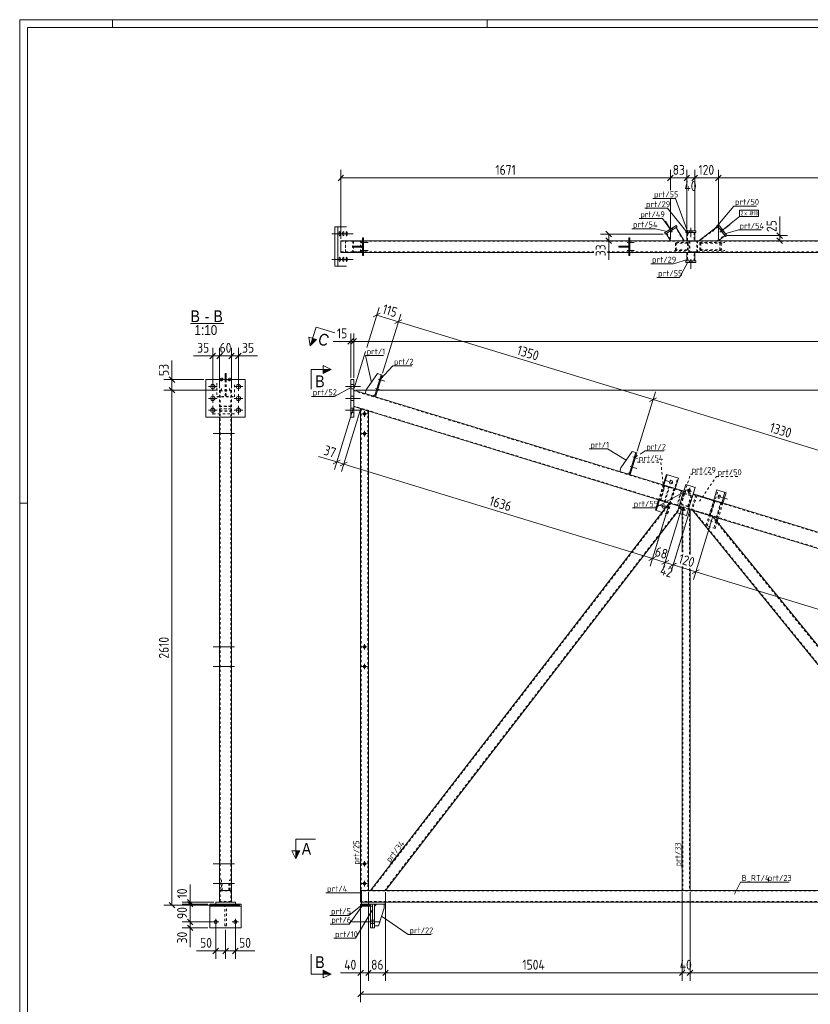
# Model space of a CAD drawing. Header units: millimetres. Extents: x 1 to 1188, y 1 to 840.
# Tile 2 of 6: x 1 to 402, y 341 to 840. Entities that reach past the tile are written whole.
import ezdxf

# ---------------------------------------------------------------- set-up
doc = ezdxf.new("R2010")
doc.units = ezdxf.units.MM
doc.header["$LTSCALE"] = 0.6
doc.linetypes.add('XKITLINE00', pattern=[0])
doc.linetypes.add('XKITLINE02', pattern=[4, 2, -2])
for name, color, linetype, lineweight in [('Bolt', 7, 'Continuous', 0), ('BoltMark', 3, 'Continuous', 0), ('DrawingSheet', 5, 'Continuous', 0), ('OtherObjectType', 1, 'Continuous', 0), ('Part', 2, 'Continuous', 0), ('PartMark', 3, 'Continuous', 0), ('Section', 6, 'Continuous', 0), ('Z-DIMENSIONS', 1, 'Continuous', 0)]:
    doc.layers.add(name, color=color, linetype=linetype, lineweight=lineweight)
doc.styles.add('ARIAL', font='ARIAL.TTF')
doc.styles.add('ISOCPEUR', font='ISOCPEUR.TTF')

msp = doc.modelspace()

# ---------------------------------------------------------------- hatches: boundary and pattern name
at = {"layer": 'Section'}
for points in [[(151.39, 677.94), (148.31, 674.7), (149.48, 678.52)], [(154.84, 662.74), (158.84, 662.74), (154.84, 660.74)], [(142.97, 418.81), (140.97, 414.81), (140.97, 418.81)], [(154.84, 358.41), (158.84, 356.41), (154.84, 356.41)]]:
    msp.add_hatch(color=6, dxfattribs=at).paths.add_polyline_path(points, flags=17)

# ---------------------------------------------------------------- linework, layer by layer
at = {"layer": 'Bolt', "color": 4, "linetype": 'XKITLINE00', "lineweight": 0}
for p, q in [((331.78, 732.32), (328.4, 737.87)), ((332.03, 733.64), (331.61, 734.32)), ((341.21, 734.57), (341.21, 729.82)), ((341.21, 734.57), (341.21, 729.82)), ((355.96, 732.35), (361.15, 736.26)), ((356.22, 733.67), (356.86, 734.15)), ((159.19, 731.52), (166.6, 731.52)), ((160.95, 731.52), (168.36, 731.52)), ((162.7, 731.52), (170.11, 731.52)), ((162.95, 731.89), (162.94, 731.52)), ((162.94, 731.52), (162.95, 731.15)), ((163.02, 732.26), (162.95, 731.89)), ((162.95, 731.15), (163.02, 730.78)), ((163.26, 732.62), (163.02, 732.26)), ((163.02, 730.78), (163.19, 730.44)), ((163.19, 730.44), (163.26, 730.42)), ((163.32, 732.6), (163.26, 732.62)), ((163.26, 730.42), (163.5, 730.78)), ((163.5, 732.26), (163.32, 732.6)), ((163.56, 731.89), (163.5, 732.26)), ((163.5, 730.78), (163.56, 731.15)), ((163.58, 731.52), (163.56, 731.89)), ((163.56, 731.15), (163.58, 731.52)), ((164.71, 731.89), (164.69, 731.52)), ((164.69, 731.52), (164.71, 731.15)), ((164.77, 732.26), (164.71, 731.89)), ((164.71, 731.15), (164.77, 730.78)), ((165.01, 732.62), (164.77, 732.26)), ((164.77, 730.78), (164.95, 730.44)), ((164.95, 730.44), (165.01, 730.42)), ((165.07, 732.6), (165.01, 732.62)), ((165.01, 730.42), (165.25, 730.78)), ((165.25, 732.26), (165.07, 732.6)), ((165.31, 731.89), (165.25, 732.26)), ((165.25, 730.78), (165.31, 731.15)), ((165.33, 731.52), (165.31, 731.89)), ((165.31, 731.15), (165.33, 731.52)), ((166.46, 731.89), (166.44, 731.52)), ((166.44, 731.52), (166.46, 731.15)), ((166.53, 732.26), (166.46, 731.89)), ((166.46, 731.15), (166.53, 730.78)), ((166.77, 732.62), (166.53, 732.26)), ((166.53, 730.78), (166.7, 730.44)), ((166.7, 730.44), (166.77, 730.42)), ((166.83, 732.6), (166.77, 732.62)), ((166.77, 730.42), (167, 730.78)), ((167, 732.26), (166.83, 732.6)), ((167.07, 731.89), (167, 732.26)), ((167, 730.78), (167.07, 731.15)), ((167.09, 731.52), (167.07, 731.89)), ((167.07, 731.15), (167.09, 731.52)), ((330.49, 732.7), (330.07, 733.39)), ((340.51, 733.02), (340.51, 732.22)), ((340.51, 733.02), (340.51, 732.22)), ((341.91, 733.02), (341.91, 732.22)), ((341.91, 733.02), (341.91, 732.22)), ((357.3, 732.23), (357.94, 732.72)), ((174.04, 727.02), (177.59, 727.02)), ((174.04, 727.02), (177.59, 727.02)), ((174.79, 727.72), (175.29, 727.72)), ((174.79, 727.72), (175.29, 727.72)), ((174.79, 726.32), (175.29, 726.32)), ((174.79, 726.32), (175.29, 726.32)), ((174.79, 723.72), (175.29, 723.72)), ((174.79, 723.72), (175.29, 723.72)), ((309.04, 727.02), (312.59, 727.02)), ((309.04, 727.02), (312.59, 727.02)), ((309.79, 727.72), (310.29, 727.72)), ((309.79, 727.72), (310.29, 727.72)), ((309.79, 726.32), (310.29, 726.32)), ((309.79, 726.32), (310.29, 726.32)), ((309.79, 723.72), (310.29, 723.72)), ((309.79, 723.72), (310.29, 723.72)), ((159.19, 718.52), (166.6, 718.52)), ((160.95, 718.52), (168.36, 718.52)), ((162.7, 718.52), (170.11, 718.52)), ((162.95, 718.89), (162.94, 718.52)), ((162.94, 718.52), (162.95, 718.15)), ((163.02, 719.26), (162.95, 718.89)), ((163.26, 719.62), (163.02, 719.26)), ((163.32, 719.6), (163.26, 719.62)), ((163.5, 719.26), (163.32, 719.6)), ((163.56, 718.89), (163.5, 719.26)), ((163.58, 718.52), (163.56, 718.89)), ((163.56, 718.15), (163.58, 718.52)), ((164.71, 718.89), (164.69, 718.52)), ((164.69, 718.52), (164.71, 718.15)), ((164.77, 719.26), (164.71, 718.89)), ((165.01, 719.62), (164.77, 719.26)), ((165.07, 719.6), (165.01, 719.62)), ((165.25, 719.26), (165.07, 719.6)), ((165.31, 718.89), (165.25, 719.26)), ((165.33, 718.52), (165.31, 718.89)), ((165.31, 718.15), (165.33, 718.52)), ((166.46, 718.89), (166.44, 718.52)), ((166.44, 718.52), (166.46, 718.15)), ((166.53, 719.26), (166.46, 718.89)), ((166.77, 719.62), (166.53, 719.26)), ((166.83, 719.6), (166.77, 719.62)), ((167, 719.26), (166.83, 719.6)), ((167.07, 718.89), (167, 719.26)), ((167.09, 718.52), (167.07, 718.89)), ((167.07, 718.15), (167.09, 718.52)), ((174.04, 723.02), (177.59, 723.02)), ((174.04, 723.02), (177.59, 723.02)), ((174.79, 722.32), (175.29, 722.32)), ((174.79, 722.32), (175.29, 722.32)), ((309.04, 723.02), (312.59, 723.02)), ((309.04, 723.02), (312.59, 723.02)), ((309.79, 722.32), (310.29, 722.32)), ((309.79, 722.32), (310.29, 722.32)), ((341.21, 718.57), (341.21, 713.82)), ((341.21, 718.57), (341.21, 713.82)), ((162.95, 718.15), (163.02, 717.78)), ((163.02, 717.78), (163.19, 717.44)), ((163.19, 717.44), (163.26, 717.42)), ((163.26, 717.42), (163.5, 717.78)), ((163.5, 717.78), (163.56, 718.15)), ((164.71, 718.15), (164.77, 717.78)), ((164.77, 717.78), (164.95, 717.44)), ((164.95, 717.44), (165.01, 717.42)), ((165.01, 717.42), (165.25, 717.78)), ((165.25, 717.78), (165.31, 718.15)), ((166.46, 718.15), (166.53, 717.78)), ((166.53, 717.78), (166.7, 717.44)), ((166.7, 717.44), (166.77, 717.42)), ((166.77, 717.42), (167, 717.78)), ((167, 717.78), (167.07, 718.15)), ((340.51, 717.82), (340.51, 717.02)), ((340.51, 717.82), (340.51, 717.02)), ((341.91, 717.82), (341.91, 717.02)), ((341.91, 717.82), (341.91, 717.02)), ((101.06, 654.09), (96.66, 654.09)), ((98.86, 651.89), (98.86, 656.29)), ((102.68, 657.83), (102.66, 657.66)), ((102.66, 657.66), (102.76, 657.32)), ((102.92, 658.18), (102.68, 657.83)), ((102.76, 657.32), (103.13, 657.03)), ((103.26, 658.33), (102.92, 658.18)), ((103.13, 657.03), (103.46, 657)), ((103.6, 658.29), (103.26, 658.33)), ((103.36, 657.88), (103.36, 656.85)), ((103.46, 657), (103.81, 657.15)), ((103.96, 658.01), (103.6, 658.29)), ((103.81, 657.15), (104.04, 657.5)), ((104.06, 657.66), (103.96, 658.01)), ((104.04, 657.5), (104.06, 657.66)), ((106.68, 657.83), (106.66, 657.66)), ((106.66, 657.66), (106.76, 657.32)), ((106.92, 658.18), (106.68, 657.83)), ((106.76, 657.32), (107.13, 657.03)), ((107.26, 658.33), (106.92, 658.18)), ((107.13, 657.03), (107.46, 657)), ((107.6, 658.29), (107.26, 658.33)), ((107.36, 657.88), (107.36, 656.85)), ((107.46, 657), (107.81, 657.15)), ((107.96, 658.01), (107.6, 658.29)), ((107.81, 657.15), (108.04, 657.5)), ((108.06, 657.66), (107.96, 658.01)), ((108.04, 657.5), (108.06, 657.66)), ((114.06, 654.09), (109.66, 654.09)), ((111.86, 651.89), (111.86, 656.29)), ((166.09, 654.09), (173.84, 654.09)), ((166.09, 654.09), (173.84, 654.09)), ((168.84, 655.19), (170.34, 655.19)), ((168.84, 655.19), (170.34, 655.19)), ((182.78, 657.88), (186.17, 656.85)), ((182.78, 657.88), (186.17, 656.85)), ((183.29, 656.99), (183.77, 656.85)), ((183.29, 656.99), (183.77, 656.85)), ((183.7, 658.33), (184.18, 658.19)), ((183.7, 658.33), (184.18, 658.19)), ((98.86, 645.89), (98.86, 650.29)), ((111.86, 645.89), (111.86, 650.29)), ((168.84, 652.99), (170.34, 652.99)), ((168.84, 652.99), (170.34, 652.99)), ((168.84, 649.19), (170.34, 649.19)), ((168.84, 649.19), (170.34, 649.19)), ((181.31, 653.1), (184.71, 652.06)), ((181.31, 653.1), (184.71, 652.06)), ((181.83, 652.21), (182.31, 652.07)), ((181.83, 652.21), (182.31, 652.07)), ((182.24, 653.55), (182.71, 653.41)), ((182.24, 653.55), (182.71, 653.41)), ((101.06, 648.09), (96.66, 648.09)), ((98.86, 639.89), (98.86, 644.29)), ((114.06, 648.09), (109.66, 648.09)), ((111.86, 639.89), (111.86, 644.29)), ((166.09, 648.09), (173.84, 648.09)), ((166.09, 648.09), (173.84, 648.09)), ((168.84, 646.99), (170.34, 646.99)), ((168.84, 646.99), (170.34, 646.99)), ((101.06, 642.09), (96.66, 642.09)), ((114.06, 642.09), (109.66, 642.09)), ((166.09, 642.09), (173.84, 642.09)), ((166.09, 642.09), (173.84, 642.09)), ((168.84, 643.19), (170.34, 643.19)), ((168.84, 643.19), (170.34, 643.19)), ((168.84, 640.99), (170.34, 640.99)), ((168.84, 640.99), (170.34, 640.99)), ((174.44, 640.23), (177.24, 640.23)), ((175.84, 638.83), (175.84, 641.63)), ((109.91, 630.23), (99.16, 630.23)), ((102.66, 630.93), (102.36, 630.93)), ((102.66, 629.53), (102.36, 629.53)), ((108.36, 630.93), (108.06, 630.93)), ((108.36, 629.53), (108.06, 629.53)), ((174.44, 630.23), (177.24, 630.23)), ((175.84, 628.83), (175.84, 631.63)), ((312.8, 618.86), (313.28, 618.72)), ((312.8, 618.86), (313.28, 618.72)), ((311.34, 614.08), (311.82, 613.94)), ((311.34, 614.08), (311.82, 613.94)), ((311.88, 618.41), (314.27, 617.68)), ((311.88, 618.41), (314.27, 617.68)), ((312.39, 617.53), (312.87, 617.38)), ((312.39, 617.53), (312.87, 617.38)), ((310.42, 613.63), (313.81, 612.59)), ((310.42, 613.63), (313.81, 612.59)), ((310.93, 612.74), (311.41, 612.6)), ((310.93, 612.74), (311.41, 612.6)), ((331.72, 605.55), (328.49, 606.54)), ((330.54, 606.05), (330.45, 605.71)), ((330.45, 605.71), (330.48, 605.37)), ((330.48, 605.37), (330.67, 605.02)), ((330.79, 606.4), (330.54, 606.05)), ((330.67, 605.02), (330.96, 604.84)), ((331.15, 606.58), (330.79, 606.4)), ((330.96, 604.84), (331.3, 604.83)), ((331.49, 606.57), (331.15, 606.58)), ((331.3, 604.83), (331.66, 605.01)), ((331.78, 606.39), (331.49, 606.57)), ((331.66, 605.01), (331.91, 605.36)), ((331.97, 606.04), (331.78, 606.39)), ((331.91, 605.36), (332, 605.7)), ((332, 605.7), (331.97, 606.04)), ((338.97, 601.77), (339.86, 601.5)), ((338.97, 601.77), (341.64, 600.95)), ((339.9, 600.02), (340.71, 602.7)), ((339.9, 600.02), (340.17, 600.91)), ((340.71, 602.7), (340.44, 601.81)), ((341.64, 600.95), (340.75, 601.22)), ((355.52, 599.03), (355.21, 598.69)), ((355.88, 599.11), (355.52, 599.03)), ((356.12, 598.88), (355.88, 599.11)), ((356.19, 598.51), (356.12, 598.88)), ((327.92, 593.12), (324.69, 594.11)), ((326.99, 593.97), (326.73, 593.62)), ((327.35, 594.15), (326.99, 593.97)), ((327.69, 594.13), (327.35, 594.15)), ((327.98, 593.95), (327.69, 594.13)), ((328.17, 593.6), (327.98, 593.95)), ((354.85, 598.48), (359.82, 596.96)), ((355.07, 598.32), (355.03, 597.98)), ((355.03, 597.98), (355.11, 597.62)), ((355.21, 598.69), (355.07, 598.32)), ((355.11, 597.62), (355.35, 597.39)), ((355.35, 597.39), (355.71, 597.46)), ((355.71, 597.46), (356.01, 597.81)), ((356.01, 597.81), (356.15, 598.18)), ((356.15, 598.18), (356.19, 598.51)), ((326.73, 593.62), (326.65, 593.28)), ((326.65, 593.28), (326.68, 592.94)), ((326.68, 592.94), (326.87, 592.59)), ((326.87, 592.59), (327.16, 592.41)), ((327.16, 592.41), (327.5, 592.4)), ((327.5, 592.4), (327.86, 592.58)), ((327.86, 592.58), (328.11, 592.92)), ((328.11, 592.92), (328.2, 593.26)), ((328.2, 593.26), (328.17, 593.6)), ((336.04, 592.21), (336.93, 591.93)), ((336.04, 592.21), (338.72, 591.39)), ((336.97, 590.46), (337.79, 593.14)), ((336.97, 590.46), (337.24, 591.35)), ((337.79, 593.14), (337.52, 592.24)), ((338.72, 591.39), (337.83, 591.66)), ((109.91, 522.23), (99.16, 522.23)), ((102.66, 522.93), (102.36, 522.93)), ((102.66, 521.53), (102.36, 521.53)), ((108.36, 522.93), (108.06, 522.93)), ((108.36, 521.53), (108.06, 521.53)), ((174.44, 522.23), (177.24, 522.23)), ((175.84, 520.83), (175.84, 523.63)), ((109.91, 512.23), (99.16, 512.23)), ((102.66, 512.93), (102.36, 512.93)), ((102.66, 511.53), (102.36, 511.53)), ((108.36, 512.93), (108.06, 512.93)), ((108.36, 511.53), (108.06, 511.53)), ((174.44, 512.23), (177.24, 512.23)), ((175.84, 510.83), (175.84, 513.63)), ((109.91, 412.23), (99.16, 412.23)), ((102.66, 412.93), (102.36, 412.93)), ((102.66, 411.53), (102.36, 411.53)), ((108.36, 412.93), (108.06, 412.93)), ((108.36, 411.53), (108.06, 411.53)), ((174.44, 412.23), (177.24, 412.23)), ((175.84, 410.83), (175.84, 413.63)), ((109.91, 402.23), (99.16, 402.23)), ((102.66, 402.93), (102.36, 402.93)), ((102.66, 401.53), (102.36, 401.53)), ((108.36, 402.93), (108.06, 402.93)), ((108.36, 401.53), (108.06, 401.53)), ((174.44, 402.23), (177.24, 402.23)), ((175.84, 400.83), (175.84, 403.63)), ((100.36, 384.41), (100.36, 381.21)), ((110.36, 384.41), (110.36, 381.21)), ((98.76, 382.81), (101.96, 382.81)), ((108.76, 382.81), (111.96, 382.81)), ((169.34, 382.81), (183.84, 382.81)), ((169.34, 382.81), (183.84, 382.81)), ((178.84, 383.61), (179.84, 383.61)), ((178.84, 383.61), (179.84, 383.61)), ((178.84, 382.01), (179.84, 382.01)), ((178.84, 382.01), (179.84, 382.01)), ((179.84, 383.61), (180.84, 383.61)), ((179.84, 383.61), (180.84, 383.61)), ((179.84, 382.01), (180.84, 382.01)), ((179.84, 382.01), (180.84, 382.01))]:
    msp.add_line(p, q, dxfattribs=at)
at = {"layer": 'Bolt', "color": 4, "linetype": 'XKITLINE02', "lineweight": 0}
for p, q in [((103.36, 653.1), (103.36, 652.06)), ((107.36, 653.1), (107.36, 652.06)), ((109.91, 640.23), (99.16, 640.23)), ((102.66, 640.93), (102.36, 640.93)), ((102.66, 639.53), (102.36, 639.53)), ((108.36, 640.93), (108.06, 640.93)), ((108.36, 639.53), (108.06, 639.53)), ((351.05, 586.05), (356.01, 584.53))]:
    msp.add_line(p, q, dxfattribs=at)
at = {"layer": 'Bolt', "color": 4, "linetype": 'XKITLINE00', "lineweight": 0}
for centre, radius in [((98.86, 654.09), 1.1), ((111.86, 654.09), 1.1), ((98.86, 648.09), 1.1), ((111.86, 648.09), 1.1), ((98.86, 642.09), 1.1), ((111.86, 642.09), 1.1), ((175.84, 640.23), 0.7), ((175.84, 630.23), 0.7), ((340.3, 601.36), 0.7), ((337.38, 591.8), 0.7), ((175.84, 522.23), 0.7), ((175.84, 512.23), 0.7), ((175.84, 412.23), 0.7), ((175.84, 402.23), 0.7), ((100.36, 382.81), 0.8), ((110.36, 382.81), 0.8)]:
    msp.add_circle(centre, radius, dxfattribs=at)
at = {"layer": 'BoltMark', "color": 7, "linetype": 'XKITLINE00', "lineweight": 0}
for p, q in [((365.88, 743.52), (375.5, 743.52)), ((365.88, 740.32), (365.88, 743.52)), ((375.5, 740.32), (375.5, 743.52)), ((357.4, 733.44), (365.88, 740.32)), ((365.88, 740.32), (375.5, 740.32))]:
    msp.add_line(p, q, dxfattribs=at)
at = {"layer": 'DrawingSheet', "color": 2, "linetype": 'XKITLINE00', "lineweight": 0}
for p, q in [((1188, 840), (1, 840)), ((1, 840), (1, 1)), ((48, 836), (48, 840)), ((238, 836), (238, 840)), ((5, 595), (1, 595))]:
    msp.add_line(p, q, dxfattribs=at)
at = {"layer": 'DrawingSheet', "color": 3, "linetype": 'XKITLINE00', "lineweight": 0}
for p, q in [((1184, 836), (5, 836)), ((5, 836), (5, 5))]:
    msp.add_line(p, q, dxfattribs=at)
at = {"layer": 'OtherObjectType', "color": 6, "linetype": 'XKITLINE00', "lineweight": 0}
msp.add_line((87.63, 685.98), (104.57, 685.98), dxfattribs=at)
at = {"layer": 'Part', "color": 2, "linetype": 'XKITLINE00', "lineweight": 0}
for p, q in [((160.8, 715.02), (160.8, 735.02)), ((160.8, 735.02), (166.63, 735.02)), ((162.23, 715.02), (162.23, 735.02)), ((333.83, 735.67), (327.85, 732.04)), ((328.27, 731.35), (334.25, 734.99)), ((333.82, 734.73), (337.9, 728.02)), ((334.25, 734.99), (333.83, 735.67)), ((354.96, 735.35), (345.21, 728.02)), ((355.29, 736.23), (354.65, 735.75)), ((354.65, 735.75), (358.86, 730.16)), ((359.5, 730.64), (355.29, 736.23)), ((175.29, 729.52), (174.79, 729.52)), ((174.79, 729.52), (174.79, 720.52)), ((175.29, 720.52), (175.29, 729.52)), ((310.29, 729.52), (309.79, 729.52)), ((309.79, 729.52), (309.79, 720.52)), ((310.29, 720.52), (310.29, 729.52)), ((327.85, 732.04), (328.27, 731.35)), ((328.69, 731.61), (330.88, 728.02)), ((338.71, 733.02), (338.71, 732.22)), ((343.71, 733.02), (338.71, 733.02)), ((338.71, 732.22), (343.71, 732.22)), ((339.21, 732.22), (339.21, 728.02)), ((343.21, 732.22), (343.21, 728.02)), ((343.71, 732.22), (343.71, 733.02)), ((358.56, 730.56), (355.19, 728.02)), ((358.86, 730.16), (359.5, 730.64)), ((163.79, 728.02), (174.79, 728.02)), ((163.79, 722.02), (163.79, 728.02)), ((169.79, 725.27), (169.79, 725.27)), ((169.79, 725.27), (174.79, 725.27)), ((169.79, 724.77), (169.79, 725.27)), ((169.79, 724.77), (169.79, 724.77)), ((169.79, 724.77), (174.79, 724.77)), ((172.79, 724.77), (172.79, 725.27)), ((174.79, 725.27), (174.79, 724.77)), ((175.29, 728.02), (309.79, 728.02)), ((304.79, 725.27), (304.79, 725.27)), ((304.79, 725.27), (309.79, 725.27)), ((304.79, 724.77), (304.79, 725.27)), ((304.79, 724.77), (304.79, 724.77)), ((304.79, 724.77), (309.79, 724.77)), ((307.79, 724.77), (307.79, 725.27)), ((309.79, 725.27), (309.79, 724.77)), ((310.29, 728.02), (442.79, 728.02)), ((330.88, 728.02), (337.9, 728.02)), ((355.19, 728.02), (345.21, 728.02)), ((163.79, 722.02), (174.79, 722.02)), ((174.79, 720.52), (175.29, 720.52)), ((175.29, 722.02), (292, 722.02)), ((299, 722.02), (309.79, 722.02)), ((309.79, 720.52), (310.29, 720.52)), ((310.29, 722.02), (442.79, 722.02)), ((339.21, 722.02), (339.21, 717.82)), ((343.21, 722.02), (343.21, 717.82)), ((166.63, 715.02), (160.8, 715.02)), ((338.71, 717.82), (338.71, 717.02)), ((343.71, 717.82), (338.71, 717.82)), ((338.71, 717.02), (343.71, 717.02)), ((343.71, 717.02), (343.71, 717.82)), ((105.11, 660.65), (105.11, 657.59)), ((105.11, 660.65), (105.61, 660.65)), ((105.61, 660.65), (105.61, 657.59)), ((176.67, 652.44), (182.31, 660.65)), ((184.23, 660.07), (180.87, 649.07)), ((184.71, 659.92), (181.34, 648.92)), ((182.31, 660.65), (184.23, 660.07)), ((184.71, 659.92), (184.23, 660.07)), ((95.36, 638.59), (95.36, 657.59)), ((95.36, 657.59), (115.36, 657.59)), ((115.36, 657.59), (115.36, 638.59)), ((170.34, 657.59), (168.84, 657.59)), ((168.84, 657.59), (168.84, 638.59)), ((170.34, 638.59), (170.34, 657.59)), ((337.62, 601.13), (170.34, 652.28)), ((176.08, 650.53), (176.67, 652.44)), ((179.91, 649.36), (176.08, 650.53)), ((181.16, 650.02), (179.91, 649.36)), ((181.34, 648.92), (180.87, 649.07)), ((335.28, 593.48), (170.34, 643.91)), ((173.84, 642.84), (177.84, 641.62)), ((173.84, 642.84), (173.84, 398.81)), ((177.84, 641.62), (177.84, 398.81)), ((115.36, 638.59), (95.36, 638.59)), ((102.36, 398.81), (102.36, 638.59)), ((108.36, 638.59), (108.36, 398.81)), ((168.84, 638.59), (170.34, 638.59)), ((305.77, 612.97), (311.42, 621.18)), ((313.33, 620.6), (309.97, 609.6)), ((313.81, 620.45), (310.44, 609.45)), ((311.42, 621.18), (313.33, 620.6)), ((313.81, 620.45), (313.33, 620.6)), ((305.77, 612.97), (305.18, 611.06)), ((309.01, 609.89), (305.18, 611.06)), ((310.26, 610.55), (309.01, 609.89)), ((310.44, 609.45), (309.97, 609.6)), ((328.84, 609.57), (327.24, 604.31)), ((329.24, 609.45), (327.63, 604.19)), ((328.84, 609.57), (334.96, 607.7)), ((334.96, 607.7), (333.35, 602.44)), ((334.26, 590.14), (338.65, 604.48)), ((338.65, 604.48), (343.43, 603.02)), ((343.43, 603.02), (339.04, 588.67)), ((342.4, 599.67), (677.62, 497.19)), ((354.48, 601.73), (352.87, 596.47)), ((354.48, 601.73), (359.11, 600.31)), ((358.5, 600.5), (356.89, 595.24)), ((359.11, 600.31), (357.51, 595.06)), ((178.87, 398.81), (330.3, 595.01)), ((324.9, 596.66), (323.29, 591.4)), ((325.29, 596.54), (323.69, 591.28)), ((334.35, 590.44), (186.45, 398.81)), ((326.71, 590.35), (323.29, 591.4)), ((339.04, 588.67), (334.26, 590.14)), ((336.84, 589.35), (336.84, 570.29)), ((340.84, 591.78), (340.06, 592.02)), ((675.28, 489.54), (340.06, 592.02)), ((340.84, 569.06), (340.84, 591.78)), ((498.54, 398.81), (342.05, 591.42)), ((506.27, 398.81), (352.33, 588.27)), ((354.55, 587.59), (354.1, 586.1)), ((355.17, 587.4), (354.58, 585.5)), ((336.84, 562.97), (336.84, 398.81)), ((340.84, 398.81), (340.84, 561.74)), ((102.36, 398.81), (108.36, 398.81)), ((102.36, 392.81), (102.36, 398.81)), ((102.36, 398.81), (108.36, 398.81)), ((108.36, 398.81), (108.36, 392.81)), ((177.84, 398.81), (173.84, 398.81)), ((173.84, 398.81), (174.34, 398.81)), ((173.84, 398.81), (173.84, 392.81)), ((920.55, 398.81), (174.34, 398.81)), ((174.34, 398.81), (174.34, 392.81)), ((174.34, 398.81), (174.34, 392.81)), ((336.84, 398.81), (340.84, 398.81)), ((97.36, 391.81), (99.36, 391.81)), ((97.36, 390.81), (97.36, 391.81)), ((97.36, 390.81), (113.36, 390.81)), ((97.36, 379.81), (97.36, 390.81)), ((98.36, 390.81), (98.36, 391.31)), ((98.36, 391.31), (112.36, 391.31)), ((112.36, 390.81), (98.36, 390.81)), ((99.36, 391.31), (99.36, 391.81)), ((99.36, 391.81), (111.36, 391.81)), ((111.36, 391.31), (99.36, 391.31)), ((100.36, 392.81), (100.36, 391.81)), ((100.36, 392.81), (102.36, 392.81)), ((108.36, 392.81), (102.36, 392.81)), ((110.36, 392.81), (108.36, 392.81)), ((110.36, 391.81), (110.36, 392.81)), ((113.36, 391.81), (111.36, 391.81)), ((111.36, 391.81), (111.36, 391.31)), ((112.36, 391.31), (112.36, 390.81)), ((113.36, 390.81), (113.36, 391.81)), ((113.36, 390.81), (113.36, 379.81)), ((173.84, 392.81), (174.34, 392.81)), ((173.84, 391.31), (173.84, 391.81)), ((173.84, 391.81), (178.34, 391.81)), ((173.84, 391.31), (173.84, 390.81)), ((178.84, 391.31), (173.84, 391.31)), ((173.84, 390.81), (178.84, 390.81)), ((174.34, 391.81), (174.34, 392.81)), ((186.34, 392.81), (174.34, 392.81)), ((178.34, 391.81), (178.34, 391.31)), ((179.84, 391.81), (178.34, 391.81)), ((178.84, 390.81), (178.84, 391.31)), ((178.84, 379.81), (178.84, 390.81)), ((178.84, 390.81), (179.84, 390.81)), ((179.84, 379.81), (179.84, 391.81)), ((179.84, 391.81), (180.84, 391.81)), ((179.84, 390.81), (179.84, 379.81)), ((180.84, 390.81), (181.84, 391.81)), ((180.84, 391.81), (180.84, 379.81)), ((186.34, 391.81), (180.84, 391.81)), ((185.84, 389.81), (182.84, 380.81)), ((185.84, 391.81), (185.84, 389.81)), ((897.05, 392.81), (186.34, 392.81)), ((186.34, 392.81), (186.34, 391.81)), ((113.36, 379.81), (97.36, 379.81)), ((179.84, 379.81), (178.84, 379.81)), ((180.84, 379.81), (179.84, 379.81)), ((182.84, 380.81), (180.84, 380.81))]:
    msp.add_line(p, q, dxfattribs=at)
at = {"layer": 'Part', "color": 7, "linetype": 'XKITLINE02', "lineweight": 0}
for p, q in [((328.69, 731.61), (333.82, 734.73)), ((337.55, 728.02), (333.56, 734.57)), ((355.14, 735.11), (345.71, 728.02)), ((358.56, 730.56), (354.96, 735.35)), ((328.95, 731.77), (331.23, 728.02)), ((339.21, 732.22), (343.21, 732.22)), ((339.51, 728.02), (339.51, 732.22)), ((342.91, 732.22), (342.91, 728.02)), ((354.69, 728.02), (358.38, 730.8)), ((163.88, 727.72), (1037.2, 727.72)), ((163.88, 727.72), (163.88, 722.32)), ((166.14, 722.32), (166.14, 727.72)), ((166.23, 722.02), (166.23, 728.02)), ((169.79, 725.27), (169.79, 724.77)), ((174.48, 728.02), (169.89, 728.02)), ((169.89, 728.02), (169.89, 722.02)), ((170.21, 727.72), (174.16, 727.72)), ((170.21, 727.72), (170.21, 722.32)), ((173.76, 722.32), (173.76, 727.72)), ((173.79, 724.77), (173.79, 725.27)), ((174.08, 722.02), (174.08, 728.02)), ((174.79, 728.02), (175.29, 728.02)), ((304.79, 725.27), (304.79, 724.77)), ((308.79, 724.77), (308.79, 725.27)), ((309.79, 728.02), (310.29, 728.02)), ((339.91, 727.02), (333, 727.02)), ((333.32, 726.72), (339.59, 726.72)), ((333.5, 723.02), (333.5, 727.02)), ((333.82, 723.32), (333.82, 726.72)), ((339.21, 728.02), (343.21, 728.02)), ((339.59, 726.72), (339.59, 723.32)), ((339.91, 723.02), (339.91, 727.02)), ((344.93, 728.02), (340.34, 728.02)), ((340.34, 728.02), (340.34, 722.02)), ((340.66, 727.72), (344.61, 727.72)), ((340.66, 727.72), (340.66, 722.32)), ((344.21, 722.32), (344.21, 727.72)), ((344.53, 722.02), (344.53, 728.02)), ((345.78, 727.02), (358.49, 727.02)), ((345.78, 727.02), (345.78, 723.02)), ((346.32, 726.72), (357.95, 726.72)), ((346.32, 726.72), (346.32, 723.32)), ((356, 723.32), (356, 726.72)), ((356.54, 723.02), (356.54, 727.02)), ((163.88, 722.32), (292, 722.32)), ((169.89, 722.02), (174.48, 722.02)), ((170.21, 722.32), (174.16, 722.32)), ((174.79, 722.02), (175.29, 722.02)), ((299, 722.32), (1037.2, 722.32)), ((309.79, 722.02), (310.29, 722.02)), ((333, 723.02), (339.91, 723.02)), ((333.32, 723.32), (339.59, 723.32)), ((339.21, 722.02), (343.21, 722.02)), ((339.51, 722.02), (339.51, 717.82)), ((340.34, 722.02), (344.93, 722.02)), ((340.66, 722.32), (344.61, 722.32)), ((342.91, 717.82), (342.91, 722.02)), ((345.78, 723.02), (358.49, 723.02)), ((346.32, 723.32), (357.95, 723.32)), ((339.21, 717.82), (343.21, 717.82)), ((184.23, 660.07), (181.16, 650.02)), ((100.86, 655.85), (100.86, 648.92)), ((105.11, 657.59), (105.11, 649.36)), ((105.61, 657.59), (105.61, 649.36)), ((109.86, 648.92), (109.86, 655.85)), ((100.86, 649.07), (109.86, 649.07)), ((100.86, 648.92), (109.86, 648.92)), ((102.36, 652.28), (102.36, 640.06)), ((102.36, 652.28), (108.36, 652.28)), ((102.66, 651.96), (102.66, 640.37)), ((102.66, 651.96), (108.06, 651.96)), ((105.11, 652.44), (105.61, 652.44)), ((105.11, 650.53), (105.61, 650.53)), ((105.11, 650.02), (105.61, 650.02)), ((105.11, 649.36), (105.61, 649.36)), ((108.06, 651.96), (108.06, 640.37)), ((108.36, 652.28), (108.36, 640.06)), ((170.34, 652.28), (170.34, 643.91)), ((1004.34, 396.98), (170.34, 651.96)), ((102.36, 643.91), (108.36, 643.91)), ((108.06, 644.22), (102.66, 644.22)), ((992.69, 392.81), (170.34, 644.22)), ((102.36, 642.84), (102.36, 638.59)), ((102.36, 642.84), (108.36, 642.84)), ((102.36, 641.62), (108.36, 641.62)), ((102.66, 642.75), (102.66, 398.81)), ((108.06, 642.75), (102.66, 642.75)), ((102.66, 641.71), (108.06, 641.71)), ((108.06, 398.81), (108.06, 642.75)), ((108.36, 642.84), (108.36, 638.59)), ((174.14, 642.75), (174.14, 398.81)), ((177.54, 641.71), (177.54, 398.81)), ((310.26, 610.55), (313.33, 620.6)), ((327.24, 604.31), (324.9, 596.66)), ((327.63, 604.19), (325.29, 596.54)), ((328.04, 604.06), (325.7, 596.41)), ((336.84, 601.37), (328.04, 604.06)), ((329.01, 589.65), (334.56, 607.82)), ((334.26, 590.14), (338.65, 604.48)), ((338.65, 604.48), (343.43, 603.02)), ((326.04, 596.62), (328.2, 603.7)), ((330.13, 603.42), (327.79, 595.77)), ((328.2, 603.7), (336.42, 601.19)), ((328.21, 595.96), (330.38, 603.04)), ((333.35, 602.44), (329.41, 589.53)), ((332.61, 602.35), (330.45, 595.28)), ((330.61, 594.91), (332.95, 602.56)), ((336.42, 601.19), (334.26, 594.11)), ((334.51, 593.72), (336.84, 601.37)), ((336.05, 594.29), (337.81, 600.03)), ((336.05, 594.29), (337.81, 600.03)), ((338.01, 599.66), (336.43, 594.49)), ((338.01, 599.66), (336.43, 594.49)), ((337.62, 601.13), (342.4, 599.67)), ((337.81, 600.03), (341.63, 598.86)), ((337.81, 600.03), (341.63, 598.86)), ((341.26, 598.66), (338.01, 599.66)), ((341.26, 598.66), (338.01, 599.66)), ((339.04, 588.67), (343.43, 603.02)), ((341.63, 598.86), (339.88, 593.12)), ((341.63, 598.86), (339.88, 593.12)), ((343.84, 599.23), (341.5, 591.58)), ((344.23, 598.8), (342.06, 591.73)), ((343.84, 599.23), (356.61, 595.33)), ((356.35, 595.1), (344.23, 598.8)), ((349.53, 583.38), (355.09, 601.55)), ((179.25, 398.81), (330.6, 594.91)), ((325.7, 596.41), (334.51, 593.72)), ((334.26, 594.11), (326.04, 596.62)), ((330.3, 595.01), (336.43, 593.13)), ((339.88, 593.12), (336.05, 594.29)), ((339.88, 593.12), (336.05, 594.29)), ((336.43, 594.49), (339.68, 593.5)), ((336.43, 594.49), (339.68, 593.5)), ((339.68, 593.5), (341.26, 598.66)), ((339.68, 593.5), (341.26, 598.66)), ((352.87, 596.47), (348.92, 583.56)), ((350.65, 589.1), (352.81, 596.18)), ((350.82, 588.73), (353.16, 596.38)), ((353.38, 596.32), (351.04, 588.67)), ((351.08, 588.97), (353.24, 596.05)), ((354.18, 588.02), (356.35, 595.1)), ((356.61, 595.33), (354.27, 587.68)), ((356.89, 595.24), (354.55, 587.59)), ((357.51, 595.06), (355.17, 587.4)), ((336.12, 593.23), (186.07, 398.81)), ((329.41, 589.53), (326.71, 590.35)), ((334.26, 590.14), (339.04, 588.67)), ((336.43, 593.13), (334.35, 590.44)), ((340.06, 592.02), (335.28, 593.48)), ((336.84, 593.01), (336.84, 589.35)), ((340.06, 592.02), (336.84, 593.01)), ((337.14, 592.92), (337.14, 570.2)), ((340.54, 591.88), (340.54, 569.16)), ((354.27, 587.68), (341.5, 591.58)), ((352.33, 588.27), (342.05, 591.42)), ((354.18, 588.02), (342.06, 591.73)), ((498.93, 398.81), (342.56, 591.26)), ((351.82, 588.43), (505.88, 398.81)), ((354.1, 586.1), (352.95, 582.33)), ((354.58, 585.5), (353.56, 582.15)), ((353.56, 582.15), (348.92, 583.56)), ((337.14, 562.88), (337.14, 398.81)), ((340.54, 561.84), (340.54, 398.81)), ((103.36, 404.08), (103.36, 398.81)), ((103.66, 398.81), (103.66, 403.59)), ((107.06, 398.81), (107.06, 403.59)), ((107.36, 398.81), (107.36, 404.08)), ((108.36, 398.81), (102.36, 398.81)), ((102.36, 398.81), (102.36, 392.81)), ((102.66, 393.11), (102.66, 398.51)), ((102.66, 398.51), (108.06, 398.51)), ((103.36, 398.81), (107.36, 398.81)), ((108.06, 398.51), (108.06, 393.11)), ((108.36, 392.81), (108.36, 398.81)), ((920.51, 398.51), (174.34, 398.51)), ((186.45, 398.81), (178.87, 398.81)), ((97.36, 379.81), (97.36, 390.81)), ((111.36, 391.81), (99.36, 391.81)), ((100.36, 391.81), (110.36, 391.81)), ((108.36, 392.81), (102.36, 392.81)), ((102.36, 392.81), (108.36, 392.81)), ((108.06, 393.11), (102.66, 393.11)), ((104.96, 380.81), (104.96, 391.81)), ((104.96, 391.81), (105.76, 391.81)), ((105.76, 390.81), (104.96, 390.81)), ((105.76, 391.81), (105.76, 380.81)), ((113.36, 390.81), (113.36, 379.81)), ((178.34, 391.31), (173.84, 391.31)), ((897.15, 393.11), (174.34, 393.11)), ((186.34, 392.81), (174.34, 392.81)), ((178.34, 391.81), (174.34, 391.81)), ((180.84, 391.81), (179.84, 391.81)), ((180.84, 380.81), (180.84, 390.81)), ((181.84, 391.81), (185.84, 391.81)), ((113.36, 379.81), (97.36, 379.81)), ((105.76, 380.81), (104.96, 380.81))]:
    msp.add_line(p, q, dxfattribs=at)
at = {"layer": 'PartMark', "color": 7, "linetype": 'XKITLINE00', "lineweight": 0}
for p, q in [((322, 749.37), (333.51, 749.37)), ((339.74, 732.41), (333.51, 749.37)), ((317.94, 744.42), (329.45, 744.42)), ((340.04, 731.35), (329.45, 744.42)), ((352.16, 732.62), (362.99, 745.58)), ((362.99, 745.58), (374.5, 745.58)), ((315.02, 739.26), (326.79, 739.26)), ((331.7, 732.53), (326.79, 739.26)), ((311.31, 734.09), (323.08, 734.09)), ((329.18, 732.62), (323.08, 734.09)), ((358.41, 731.53), (365.33, 733.43)), ((365.33, 733.43), (377.1, 733.43)), ((340.04, 718.69), (332.51, 716.31)), ((321, 716.31), (332.51, 716.31)), ((339.74, 717.21), (335.56, 709.37)), ((324.05, 709.37), (335.56, 709.37)), ((176.31, 669.77), (185.51, 669.77)), ((179.31, 656.18), (176.31, 669.77)), ((183.9, 657.77), (190.12, 664.6)), ((190.12, 664.6), (199.83, 664.6)), ((169.17, 653.76), (160.51, 649.08)), ((149, 649.08), (160.51, 649.08)), ((289.77, 622.48), (298.97, 622.48)), ((308.41, 616.71), (298.97, 622.48)), ((313, 618.3), (314.27, 619.1)), ((315.56, 619.91), (318.05, 621.48)), ((318.05, 621.48), (327.76, 621.48)), ((338.81, 601.27), (323.22, 592.58)), ((311.71, 592.58), (323.22, 592.58)), ((173.74, 411.31), (173.74, 422.82)), ((188.87, 411.93), (196.06, 421.25)), ((336.74, 410.31), (336.74, 421.82)), ((363.4, 396.85), (366.37, 402.98)), ((366.37, 402.98), (391.16, 402.98)), ((156.28, 397.55), (166.24, 397.55)), ((173.97, 397.58), (166.24, 397.55)), ((174.76, 391.69), (167.92, 386.09)), ((174.86, 391.19), (168.06, 381.73)), ((180.1, 389.35), (171.3, 374.5)), ((158.22, 386.09), (167.92, 386.09)), ((184.41, 385.74), (198.02, 376.39)), ((158.35, 381.73), (168.06, 381.73)), ((160.31, 374.5), (171.3, 374.5)), ((198.02, 376.39), (209.53, 376.39))]:
    msp.add_line(p, q, dxfattribs=at)
at = {"layer": 'PartMark', "color": 7, "linetype": 'XKITLINE02', "lineweight": 0}
for p, q in [((314.27, 615.71), (326.04, 615.71)), ((327.44, 602.43), (326.04, 615.71)), ((337.44, 598.32), (341.06, 609.74)), ((341.06, 609.74), (352.58, 609.74)), ((345.56, 595.95), (354.19, 608.57)), ((354.19, 608.57), (365.71, 608.57))]:
    msp.add_line(p, q, dxfattribs=at)
at = {"layer": 'Section', "color": 6, "linetype": 'XKITLINE00', "lineweight": 0}
for p, q in [((151.23, 684.26), (148.31, 674.7)), ((151.23, 684.26), (160.8, 681.34)), ((148.31, 674.7), (147.57, 679.11)), ((151.39, 677.94), (147.57, 679.11)), ((148.31, 674.7), (151.39, 677.94)), ((154.84, 660.74), (154.84, 664.74)), ((154.84, 664.74), (158.84, 662.74)), ((148.84, 662.74), (148.84, 652.74)), ((148.84, 662.74), (158.84, 662.74)), ((158.84, 662.74), (154.84, 660.74)), ((140.97, 424.81), (150.97, 424.81)), ((140.97, 424.81), (140.97, 414.81)), ((140.97, 414.81), (138.97, 418.81)), ((142.97, 418.81), (138.97, 418.81)), ((140.97, 414.81), (142.97, 418.81)), ((148.84, 356.41), (148.84, 366.41)), ((148.84, 356.41), (158.84, 356.41)), ((158.84, 356.41), (154.84, 358.41)), ((154.84, 358.41), (154.84, 354.41)), ((158.84, 356.41), (154.84, 354.41))]:
    msp.add_line(p, q, dxfattribs=at)
at = {"layer": 'Z-DIMENSIONS', "color": 7, "linetype": 'XKITLINE00', "lineweight": 0}
for p, q in [((163.79, 729.02), (163.79, 763.9)), ((330.88, 753.57), (330.88, 763.9)), ((330.88, 753.57), (330.88, 763.9)), ((339.21, 759.2), (339.21, 763.9)), ((339.21, 733.22), (339.21, 763.8)), ((343.21, 759.2), (343.21, 763.9)), ((343.21, 733.22), (343.21, 763.8)), ((355.19, 729.02), (355.19, 763.9)), ((355.19, 729.02), (355.19, 763.9)), ((165.2, 761.22), (162.37, 758.39)), ((163.79, 759.8), (330.88, 759.8)), ((332.29, 761.22), (329.46, 758.39)), ((331.48, 760.4), (329.46, 758.39)), ((330.88, 759.8), (339.21, 759.8)), ((340.63, 761.22), (337.8, 758.39)), ((340.63, 761.22), (338.61, 759.2)), ((339.21, 759.8), (343.21, 759.8)), ((344.12, 760.71), (341.8, 758.39)), ((344.63, 761.22), (342.61, 759.2)), ((343.21, 759.8), (355.19, 759.8)), ((356.6, 761.22), (353.77, 758.39)), ((356.6, 761.22), (353.77, 758.39)), ((355.19, 759.8), (694.75, 759.8)), ((330.88, 729.02), (330.88, 749.37)), ((330.88, 729.02), (330.88, 749.37)), ((339.21, 733.22), (339.21, 752.2)), ((343.21, 733.22), (343.21, 752.2)), ((386.29, 730.56), (386.29, 740.32)), ((386.29, 730.56), (386.29, 740.32)), ((327.27, 731.35), (295.5, 731.35)), ((298.19, 732.77), (301.01, 729.94)), ((298.19, 729.43), (301.01, 726.6)), ((299.6, 728.02), (299.6, 731.35)), ((359.56, 730.56), (390.29, 730.56)), ((384.88, 731.97), (387.71, 729.14)), ((384.88, 729.43), (387.71, 726.6)), ((386.29, 728.02), (386.29, 730.56)), ((338.21, 728.02), (295.5, 728.02)), ((299.6, 728.02), (299.6, 718.25)), ((299.6, 728.02), (299.6, 718.25)), ((356.19, 728.02), (390.29, 728.02)), ((176.97, 673.97), (183.17, 694.23)), ((183.74, 691.25), (180.2, 689.37)), ((181.97, 690.31), (192.97, 686.94)), ((185, 660.88), (194.17, 690.86)), ((185, 660.88), (194.17, 690.86)), ((194.73, 687.88), (191.2, 686)), ((194.73, 687.88), (191.2, 686)), ((192.97, 686.94), (322.07, 647.47)), ((168.84, 658.59), (168.84, 681.06)), ((170.34, 658.59), (170.34, 681.06)), ((170.34, 658.59), (170.34, 681.06)), ((98.86, 655.09), (98.86, 673.73)), ((102.36, 653.28), (102.36, 673.73)), ((108.36, 653.28), (108.36, 673.73)), ((111.86, 655.09), (111.86, 673.73)), ((168.84, 676.96), (159.94, 676.96)), ((168.84, 676.96), (159.94, 676.96)), ((170.26, 678.38), (167.43, 675.55)), ((168.84, 676.96), (170.34, 676.96)), ((171.76, 678.38), (168.93, 675.55)), ((171.76, 678.38), (168.93, 675.55)), ((170.34, 676.96), (1004.84, 676.96)), ((98.86, 669.63), (89.1, 669.63)), ((98.86, 669.63), (89.1, 669.63)), ((100.28, 671.05), (97.45, 668.22)), ((98.86, 669.63), (102.36, 669.63)), ((103.78, 671.05), (100.95, 668.22)), ((102.96, 670.23), (100.95, 668.22)), ((102.36, 653.28), (102.36, 670.23)), ((102.36, 669.63), (108.36, 669.63)), ((109.78, 671.05), (106.95, 668.22)), ((108.96, 670.23), (106.95, 668.22)), ((108.36, 653.28), (108.36, 670.23)), ((108.36, 669.63), (111.86, 669.63)), ((109.78, 671.05), (109.37, 670.64)), ((113.28, 671.05), (110.45, 668.22)), ((111.86, 669.63), (121.63, 669.63)), ((111.86, 669.63), (121.63, 669.63)), ((170.64, 653.23), (176.31, 671.81)), ((78.17, 657.59), (78.17, 667.36)), ((78.17, 657.59), (78.17, 667.36)), ((76.75, 659.01), (79.58, 656.18)), ((94.36, 657.59), (74.07, 657.59)), ((76.75, 653.69), (79.58, 650.86)), ((76.75, 653.69), (79.58, 650.86)), ((78.17, 652.28), (78.17, 657.59)), ((101.36, 652.28), (74.07, 652.28)), ((101.36, 652.28), (74.07, 652.28)), ((78.17, 391.31), (78.17, 652.28)), ((171.34, 652.28), (1056.75, 652.28)), ((314.1, 621.41), (323.27, 651.39)), ((314.1, 621.41), (323.27, 651.39)), ((323.84, 648.41), (320.3, 646.53)), ((323.84, 648.41), (320.3, 646.53)), ((322.07, 647.47), (449.26, 608.59)), ((170.05, 642.95), (160.6, 612.04)), ((173.55, 641.88), (164.1, 610.97)), ((173.55, 641.88), (164.1, 610.97)), ((161.77, 615.87), (152.43, 618.72)), ((161.77, 615.87), (152.43, 618.72)), ((163.53, 616.8), (160, 614.93)), ((161.77, 615.87), (165.27, 614.8)), ((167.03, 615.73), (163.5, 613.86)), ((167.03, 615.73), (163.5, 613.86)), ((165.27, 614.8), (321.72, 566.96)), ((330.01, 594.05), (320.55, 563.14)), ((330.01, 594.05), (323.95, 574.23)), ((336.55, 592.05), (328.09, 564.39)), ((336.55, 592.05), (330.49, 572.23)), ((340.55, 590.83), (331.07, 559.82)), ((340.55, 590.83), (332.09, 563.16)), ((352.04, 587.31), (342.59, 556.4)), ((352.04, 587.31), (342.59, 556.4)), ((323.49, 567.9), (319.96, 566.02)), ((322.47, 567.36), (319.96, 566.02)), ((321.9, 567.54), (320.55, 563.14)), ((321.72, 566.96), (328.27, 564.96)), ((330.03, 565.9), (326.5, 564.02)), ((328.44, 565.53), (327.07, 561.04)), ((330.03, 565.9), (327.52, 564.56)), ((328.27, 564.96), (332.27, 563.74)), ((333.42, 564.35), (330.5, 562.8)), ((334.03, 564.68), (331.52, 563.34)), ((332.27, 563.74), (343.76, 560.23)), ((345.52, 561.16), (341.99, 559.29)), ((345.52, 561.16), (341.99, 559.29)), ((343.76, 560.23), (498.27, 512.99)), ((87.42, 392.81), (87.42, 401.72)), ((87.42, 392.81), (87.42, 401.72)), ((86.01, 394.22), (88.84, 391.4)), ((177.84, 397.81), (177.84, 353.01)), ((177.84, 397.81), (177.84, 353.01)), ((186.45, 397.81), (186.45, 353.01)), ((186.45, 397.81), (186.45, 353.01)), ((336.84, 397.81), (336.84, 364.61)), ((336.84, 397.81), (336.84, 353.01)), ((340.84, 397.81), (340.84, 353.01)), ((340.84, 397.81), (340.84, 364.61)), ((79.82, 391.31), (74.07, 391.31)), ((76.75, 392.72), (79.58, 389.9)), ((86.82, 391.31), (79.82, 391.31)), ((99.36, 392.81), (83.32, 392.81)), ((96.36, 391.81), (83.32, 391.81)), ((96.36, 391.81), (83.32, 391.81)), ((86.01, 393.22), (88.84, 390.4)), ((86.01, 393.22), (88.84, 390.4)), ((98.36, 391.31), (86.82, 391.31)), ((87.42, 391.81), (87.42, 392.81)), ((87.42, 382.81), (87.42, 391.81)), ((173.84, 391.81), (173.84, 353.01)), ((173.84, 391.81), (173.84, 342.21)), ((86.01, 384.22), (88.84, 381.39)), ((99.36, 382.81), (83.32, 382.81)), ((99.36, 382.81), (83.32, 382.81)), ((96.36, 379.81), (83.32, 379.81)), ((86.01, 381.22), (88.84, 378.39)), ((86.82, 383.41), (88.84, 381.39)), ((87.42, 379.81), (87.42, 382.81)), ((87.42, 379.81), (87.42, 370.04)), ((87.42, 379.81), (87.42, 370.04)), ((100.36, 381.81), (100.36, 364.12)), ((110.36, 381.81), (110.36, 364.12)), ((105.36, 378.81), (105.36, 364.12)), ((105.36, 378.81), (105.36, 364.12)), ((101.78, 369.54), (98.95, 366.71)), ((106.78, 369.54), (103.95, 366.71)), ((106.78, 369.54), (103.95, 366.71)), ((111.78, 369.54), (108.95, 366.71)), ((100.36, 368.12), (90.6, 368.12)), ((100.36, 368.12), (90.6, 368.12)), ((100.36, 368.12), (105.36, 368.12)), ((105.36, 368.12), (110.36, 368.12)), ((110.36, 368.12), (120.13, 368.12)), ((110.36, 368.12), (120.13, 368.12)), ((173.84, 357.01), (163.65, 357.01)), ((173.84, 357.01), (163.65, 357.01)), ((175.26, 358.42), (172.43, 355.59)), ((173.84, 357.01), (177.84, 357.01)), ((179.26, 358.42), (176.43, 355.59)), ((178.44, 357.61), (176.43, 355.59)), ((177.84, 357.01), (186.45, 357.01)), ((187.86, 358.42), (185.03, 355.59)), ((187.86, 358.42), (185.03, 355.59)), ((186.45, 357.01), (336.84, 357.01)), ((338.26, 358.42), (335.43, 355.59)), ((337.44, 357.61), (335.43, 355.59)), ((336.84, 357.61), (336.84, 353.01)), ((336.84, 357.01), (340.84, 357.01)), ((342.26, 358.42), (339.43, 355.59)), ((341.44, 357.61), (339.43, 355.59)), ((340.84, 357.61), (340.84, 353.01)), ((340.84, 357.01), (498.54, 357.01)), ((175.26, 347.63), (172.43, 344.8)), ((173.84, 346.21), (1004.34, 346.21))]:
    msp.add_line(p, q, dxfattribs=at)
at = {"layer": 'Z-DIMENSIONS', "color": 3}
for p in [(163.79, 759.8), (330.88, 759.8), (330.88, 759.8), (339.21, 759.8), (339.21, 759.8), (343.21, 759.8), (343.21, 759.8), (355.19, 759.8), (355.19, 759.8), (299.6, 731.35), (386.29, 730.56), (299.6, 728.02), (386.29, 728.02), (181.97, 690.31), (192.97, 686.94), (192.97, 686.94), (168.84, 676.96), (170.34, 676.96), (170.34, 676.96), (98.86, 669.63), (102.36, 669.63), (102.36, 669.63), (108.36, 669.63), (108.36, 669.63), (111.86, 669.63), (78.17, 657.59), (78.17, 652.28), (78.17, 652.28), (322.07, 647.47), (322.07, 647.47), (161.77, 615.87), (165.27, 614.8), (165.27, 614.8), (321.72, 566.96), (321.72, 566.96), (328.27, 564.96), (328.27, 564.96), (332.27, 563.74), (332.27, 563.74), (343.76, 560.23), (343.76, 560.23), (78.17, 391.31), (87.42, 392.81), (87.42, 391.81), (87.42, 391.81), (87.42, 382.81), (87.42, 382.81), (87.42, 379.81), (100.36, 368.12), (105.36, 368.12), (105.36, 368.12), (110.36, 368.12), (173.84, 357.01), (177.84, 357.01), (177.84, 357.01), (186.45, 357.01), (186.45, 357.01), (336.84, 357.01), (336.84, 357.01), (340.84, 357.01), (340.84, 357.01), (173.84, 346.21)]:
    msp.add_point(p, dxfattribs=at)

# ---------------------------------------------------------------- texts
at = {"layer": 'BoltMark', "color": 3, "style": 'ISOCPEUR', "width": 0.85}
for s, p in [('2', (366.48, 740.92)), ('x Ø', (368.29, 740.92)), ('18', (372.84, 740.92))]:
    msp.add_text(s, height=2, dxfattribs=at).set_placement(p)
at = {"layer": 'OtherObjectType', "color": 6, "style": 'ARIAL', "width": 0.85}
for s, height, p in [('B', 6, (87.63, 686.73)), ('-', 6, (94.77, 686.73)), ('B', 6, (99.23, 686.73)), ('1:10', 5, (89.61, 680.23))]:
    msp.add_text(s, height=height, dxfattribs=at).set_placement(p)
at = {"layer": 'PartMark', "color": 3, "style": 'ISOCPEUR', "width": 0.85}
for s, p in [('prt/55', (322.6, 749.97)), ('prt/50', (363.59, 746.18)), ('prt/29', (318.54, 745.02)), ('prt/49', (315.62, 739.86)), ('prt/54', (311.91, 734.69)), ('prt/54', (365.93, 734.03)), ('prt/29', (321.6, 716.91)), ('prt/55', (324.65, 709.97)), ('prt/1', (176.91, 670.37)), ('prt/2', (190.72, 665.2)), ('prt/52', (149.6, 649.68)), ('prt/1', (290.37, 623.08)), ('prt/2', (318.65, 622.08)), ('prt/54', (314.87, 616.31)), ('prt/29', (341.66, 610.34)), ('prt/50', (354.79, 609.17)), ('prt/55', (312.31, 593.18)), ('prt/23', (380.25, 403.58)), ('prt/4', (156.88, 398.15)), ('prt/5', (158.82, 386.69)), ('prt/6', (158.95, 382.33)), ('prt/22', (198.62, 376.99)), ('prt/10', (160.91, 375.1))]:
    msp.add_text(s, height=3, dxfattribs=at).set_placement(p)
for s, rotation, p in [('prt/25', 90.0002, (173.14, 411.91)), ('prt/34', 52.3397, (188.76, 412.77)), ('prt/33', 90.0002, (336.14, 410.91))]:
    msp.add_text(s, height=3, rotation=rotation, dxfattribs=at).set_placement(p)
at = {"layer": 'PartMark', "color": 1, "style": 'ISOCPEUR', "width": 0.85}
msp.add_text('B_RT/4', height=3, dxfattribs=at).set_placement((366.97, 403.58))
at = {"layer": 'Section', "color": 6, "style": 'ARIAL', "width": 0.85}
msp.add_text('C', height=6, rotation=-16.9997, dxfattribs=at).set_placement((151.76, 675.73))
for s, p in [('B', (150.84, 653.74)), ('A', (143.97, 416.81)), ('B', (150.84, 359.41))]:
    msp.add_text(s, height=6, dxfattribs=at).set_placement(p)
at = {"layer": 'Z-DIMENSIONS', "color": 3, "style": 'ISOCPEUR', "width": 0.85}
for s, p in [('1671', (242.18, 761.4)), ('83', (332.04, 761.4)), ('120', (345.12, 761.4)), ('40', (337.99, 753.2)), ('15', (161.81, 678.56)), ('35', (90.97, 671.23)), ('60', (102.35, 671.23)), ('35', (113.74, 671.23)), ('50', (92.47, 369.72)), ('50', (112.24, 369.72)), ('40', (165.52, 358.61)), ('86', (179.14, 358.61)), ('1504', (255.84, 358.61)), ('40', (335.62, 358.61))]:
    msp.add_text(s, height=5, dxfattribs=at).set_placement(p)
for s, rotation, p in [('25', 90.0002, (384.69, 732.43)), ('33', 90.0002, (298, 720.13)), ('115', -16.9997, (184.44, 691.22)), ('1350', -16.9997, (252.64, 670.37)), ('53', 90.0002, (76.57, 659.47)), ('1330', -16.9997, (380.79, 631.19)), ('37', -16.9997, (154.69, 619.7)), ('1636', -16.9997, (238.62, 594.04)), ('68', -16.9997, (322.59, 568.37)), ('120', -16.9997, (334.58, 564.71)), ('42', -16.9997, (325.26, 558.98)), ('2610', 90.0002, (76.57, 516.21)), ('10', 90.0002, (85.82, 394.68)), ('90', 90.0002, (85.82, 384.3)), ('30', 90.0002, (85.82, 371.92))]:
    msp.add_text(s, height=5, rotation=rotation, dxfattribs=at).set_placement(p)

doc.saveas('drawing.dxf')
